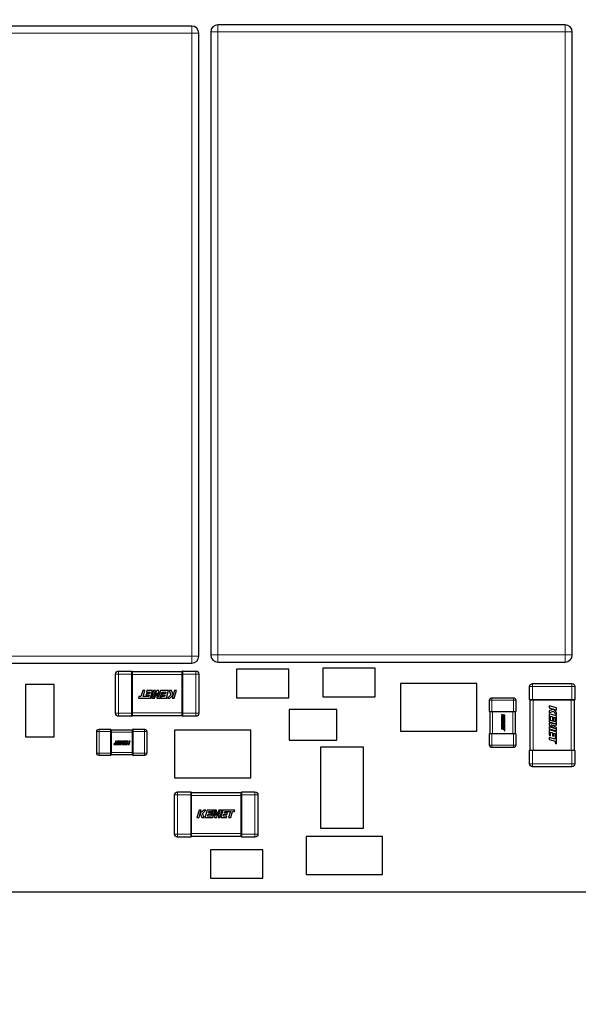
# Model space of a CAD drawing. Header units: millimetres. Extents: x 4 to 585, y 130 to 416.
# Tile 5 of 100: x 103 to 115, y 256 to 277. Entities that reach past the tile are written whole.
import ezdxf

# ---------------------------------------------------------------- set-up
doc = ezdxf.new("R2010")
doc.units = ezdxf.units.MM
doc.header["$LTSCALE"] = 0.75
for name, color, linetype, lineweight in [('Dimensions', 7, 'Continuous', 13), ('Visible', 7, 'Continuous', 25), ('Visible Narrow', 7, 'Continuous', 13)]:
    doc.layers.add(name, color=color, linetype=linetype, lineweight=lineweight)
doc.styles.get("Standard").update_dxf_attribs({"font": 'cour.ttf'})
doc.dimstyles.new('ISO-25', dxfattribs={"dimtxt": 2.5, "dimasz": 2.5, "dimexe": 1.5, "dimexo": 1.5, "dimgap": 1, "dimtad": 1, "dimdec": 1, "dimdsep": 46, "dimtxsty": 'Standard', "dimcen": 0, "dimclrd": 256, "dimclre": 256, "dimclrt": 256, "dimazin": 2, "dimtp": 0.1, "dimtm": 0.1, "dimtfac": 0.72, "dimtdec": 1, "dimtmove": 0, "dimatfit": 3, "dimfxl": 1, "dimarcsym": 0})

# ---------------------------------------------------------------- blocks, each defined once
blk = doc.blocks.new('*D56')
at = {"layer": 'Defpoints', "color": 0, "transparency": 16777216}
for p in [(147.5577, 258.794564), (147.534478, 246.280813)]:
    blk.add_point(p, dxfattribs=at)
at = {"layer": 'Dimensions', "lineweight": -2, "transparency": 16777216}
for p, q in [((147.5577, 257.294564), (147.5577, 253.794564)), ((147.5577, 253.794564), (147.534478, 251.280813)), ((147.534478, 251.280813), (147.534478, 240.87483))]:
    blk.add_line(p, q, dxfattribs=at)
at = {"layer": 'Dimensions', "transparency": 16777216, "insert": (145.129563, 243.077822), "char_height": 2.5, "attachment_point": 5, "rotation": 90}
blk.add_mtext('49', dxfattribs=at)
blk = doc.blocks.new('*D57')
at = {"layer": 'Defpoints', "color": 0, "transparency": 16777216}
for p in [(145.7577, 260.594564), (141.067679, 246.280813)]:
    blk.add_point(p, dxfattribs=at)
at = {"layer": 'Dimensions', "lineweight": -2, "transparency": 16777216}
for p, q in [((145.7577, 259.094564), (145.7577, 255.594564)), ((145.7577, 255.594564), (141.067679, 251.280813)), ((141.067679, 251.280813), (141.067679, 235.759446))]:
    blk.add_line(p, q, dxfattribs=at)
at = {"layer": 'Dimensions', "transparency": 16777216, "insert": (138.662764, 240.520129), "char_height": 2.5, "attachment_point": 5, "rotation": 90}
blk.add_mtext('47.2', dxfattribs=at)
blk = doc.blocks.new('*D58')
at = {"layer": 'Defpoints', "color": 0, "transparency": 16777216}
for p in [(145.7577, 260.594564), (157.593369, 260.586333)]:
    blk.add_point(p, dxfattribs=at)
at = {"layer": 'Dimensions', "lineweight": -2, "transparency": 16777216}
for p, q in [((147.2577, 260.594564), (150.7577, 260.594564)), ((150.7577, 260.594564), (152.593369, 260.586333)), ((152.593369, 260.586333), (165.492941, 260.586333))]:
    blk.add_line(p, q, dxfattribs=at)
at = {"layer": 'Dimensions', "transparency": 16777216, "insert": (162.043155, 262.991248), "char_height": 2.5, "attachment_point": 5}
blk.add_mtext('1.8', dxfattribs=at)
blk = doc.blocks.new('*D59')
at = {"layer": 'Defpoints', "color": 0, "transparency": 16777216}
for p in [(145.7577, 289.494564), (157.843894, 289.472479)]:
    blk.add_point(p, dxfattribs=at)
at = {"layer": 'Dimensions', "lineweight": -2, "transparency": 16777216}
for p, q in [((147.2577, 289.494564), (150.7577, 289.494564)), ((150.7577, 289.494564), (152.843894, 289.472479)), ((152.843894, 289.472479), (168.403723, 289.472479))]:
    blk.add_line(p, q, dxfattribs=at)
at = {"layer": 'Dimensions', "transparency": 16777216, "insert": (163.623808, 291.877394), "char_height": 2.5, "attachment_point": 5}
blk.add_mtext('30.7', dxfattribs=at)
blk = doc.blocks.new('*D60')
at = {"layer": 'Defpoints', "color": 0, "transparency": 16777216}
for p in [(100.3577, 260.594564), (105.301551, 246.280813)]:
    blk.add_point(p, dxfattribs=at)
at = {"layer": 'Dimensions', "lineweight": -2, "transparency": 16777216}
for p, q in [((100.3577, 259.094564), (100.3577, 255.594564)), ((100.3577, 255.594564), (105.301551, 251.280813)), ((105.301551, 251.280813), (105.301551, 238.38124))]:
    blk.add_line(p, q, dxfattribs=at)
at = {"layer": 'Dimensions', "transparency": 16777216, "insert": (102.896636, 241.831027), "char_height": 2.5, "attachment_point": 5, "rotation": 90}
blk.add_mtext('1.8', dxfattribs=at)
blk = doc.blocks.new('*D61')
at = {"layer": 'Defpoints', "color": 0, "transparency": 16777216}
for p in [(145.7577, 300.71712), (145.7577, 289.494564)]:
    blk.add_point(p, dxfattribs=at)
at = {"layer": 'Dimensions', "lineweight": -2, "transparency": 16777216}
blk.add_line((145.7577, 290.994564), (145.7577, 311.238487), dxfattribs=at)
at = {"layer": 'Dimensions', "transparency": 16777216, "insert": (143.352785, 306.477804), "char_height": 2.5, "attachment_point": 5, "rotation": 90}
blk.add_mtext('47.2', dxfattribs=at)
blk = doc.blocks.new('*D73')
at = {"layer": 'Defpoints', "color": 0, "transparency": 16777216}
for p in [(118.243139, 265.955414), (123.698063, 246.280813)]:
    blk.add_point(p, dxfattribs=at)
at = {"layer": 'Dimensions', "lineweight": -2, "transparency": 16777216}
for p, q in [((118.243139, 264.455414), (118.243139, 256.280813)), ((118.243139, 256.280813), (123.698063, 251.280813)), ((123.698063, 251.280813), (123.698063, 235.791497))]:
    blk.add_line(p, q, dxfattribs=at)
at = {"layer": 'Dimensions', "transparency": 16777216, "insert": (121.293148, 240.536155), "char_height": 2.5, "attachment_point": 5, "rotation": 90}
blk.add_mtext('19.7', dxfattribs=at)
blk = doc.blocks.new('*D74')
at = {"layer": 'Defpoints', "color": 0, "transparency": 16777216}
for p in [(135.304261, 265.955414), (131.361674, 246.280813)]:
    blk.add_point(p, dxfattribs=at)
at = {"layer": 'Dimensions', "lineweight": -2, "transparency": 16777216}
for p, q in [((135.304261, 264.455414), (135.304261, 256.280813)), ((135.304261, 256.280813), (131.361674, 251.280813)), ((131.361674, 251.280813), (131.361674, 235.720984))]:
    blk.add_line(p, q, dxfattribs=at)
at = {"layer": 'Dimensions', "transparency": 16777216, "insert": (128.95676, 240.500899), "char_height": 2.5, "attachment_point": 5, "rotation": 90}
blk.add_mtext('36.7', dxfattribs=at)
blk = doc.blocks.new('*D75')
at = {"layer": 'Defpoints', "color": 0, "transparency": 16777216}
for p in [(157.593369, 269.75073), (134.487104, 265.138257)]:
    blk.add_point(p, dxfattribs=at)
at = {"layer": 'Dimensions', "lineweight": -2, "transparency": 16777216}
for p, q in [((147.593369, 265.138257), (152.593369, 269.75073)), ((152.593369, 269.75073), (165.450206, 269.75073)), ((135.987104, 265.138257), (147.593369, 265.138257))]:
    blk.add_line(p, q, dxfattribs=at)
at = {"layer": 'Dimensions', "transparency": 16777216, "insert": (162.021787, 272.155645), "char_height": 2.5, "attachment_point": 5}
blk.add_mtext('6.3', dxfattribs=at)
blk = doc.blocks.new('*D76')
at = {"layer": 'Defpoints', "color": 0, "transparency": 16777216}
for p in [(134.487104, 283.533671), (157.601203, 276.283685)]:
    blk.add_point(p, dxfattribs=at)
at = {"layer": 'Dimensions', "lineweight": -2, "transparency": 16777216}
for p, q in [((135.987104, 283.533671), (147.601203, 283.533671)), ((147.601203, 283.533671), (152.601203, 276.283685)), ((152.601203, 276.283685), (168.212315, 276.283685))]:
    blk.add_line(p, q, dxfattribs=at)
at = {"layer": 'Dimensions', "transparency": 16777216, "insert": (163.406759, 278.6886), "char_height": 2.5, "attachment_point": 5}
blk.add_mtext('24.7', dxfattribs=at)
blk = doc.blocks.new('*D79')
at = {"layer": 'Defpoints', "color": 0, "transparency": 16777216}
for p in [(111.151992, 300.71712), (109.8261, 290.972764)]:
    blk.add_point(p, dxfattribs=at)
at = {"layer": 'Dimensions', "lineweight": -2, "transparency": 16777216}
for p, q in [((111.151992, 295.71712), (111.151992, 311.298316)), ((109.8261, 292.472764), (109.8261, 295.972764)), ((109.8261, 295.972764), (111.151992, 295.71712))]:
    blk.add_line(p, q, dxfattribs=at)
at = {"layer": 'Dimensions', "transparency": 16777216, "insert": (108.747078, 306.507718), "char_height": 2.5, "attachment_point": 5, "rotation": 90}
blk.add_mtext('11.3', dxfattribs=at)

msp = doc.modelspace()

# ---------------------------------------------------------------- linework, layer by layer
at = {"layer": 'Visible'}
for p, q in [((106.526, 277.001, 0.955), (99.226, 277.001, 0.955)), ((106.676, 263.751, 0.955), (106.676, 276.851, 0.955)), ((106.924, 276.876, 0.955), (106.924, 263.776, 0.955)), ((114.374, 277.026, 0.955), (107.074, 277.026, 0.955)), ((114.524, 263.776, 0.955), (114.524, 276.876, 0.955)), ((99.226, 263.601, 0.955), (106.526, 263.601, 0.955)), ((107.074, 263.626, 0.955), (114.374, 263.626, 0.955)), ((104.987, 263.435, 0.813), (105.262, 263.435, 0.813)), ((105.274, 263.424, 0.801), (106.324, 263.424, 0.801)), ((106.336, 263.435, 0.813), (106.612, 263.435, 0.813)), ((108.564, 263.474, 0.555), (107.464, 263.474, 0.555)), ((107.464, 263.474, 0.555), (107.464, 262.874, 0.555)), ((108.564, 262.874, 0.555), (108.564, 263.474, 0.555)), ((110.378, 263.496, 0.555), (109.278, 263.496, 0.555)), ((109.278, 263.496, 0.555), (109.278, 262.896, 0.555)), ((110.378, 262.896, 0.555), (110.378, 263.496, 0.555)), ((104.924, 262.548, 0.813), (104.924, 263.373, 0.813)), ((105.274, 263.362, 0.864), (105.274, 262.559, 0.864)), ((106.324, 262.559, 0.864), (106.324, 263.362, 0.864)), ((106.674, 263.373, 0.813), (106.674, 262.548, 0.813)), ((103.633, 263.155, 0.555), (103.033, 263.155, 0.555)), ((103.033, 263.155, 0.555), (103.033, 262.055, 0.555)), ((103.633, 262.055, 0.555), (103.633, 263.155, 0.555)), ((105.495, 263.024, 0.866), (105.459, 262.898, 0.866)), ((105.54, 263.024, 0.866), (105.495, 263.024, 0.866)), ((105.503, 262.898, 0.866), (105.54, 263.024, 0.866)), ((105.585, 263.024, 0.866), (105.577, 262.994, 0.866)), ((105.577, 262.994, 0.866), (105.65, 262.994, 0.866)), ((105.703, 263.024, 0.866), (105.585, 263.024, 0.866)), ((105.65, 262.994, 0.866), (105.639, 262.956, 0.866)), ((105.658, 262.868, 0.866), (105.703, 263.024, 0.866)), ((105.722, 263.024, 0.866), (105.677, 262.868, 0.866)), ((105.721, 262.885, 0.866), (105.761, 263.024, 0.866)), ((105.795, 263.024, 0.866), (105.721, 262.885, 0.866)), ((105.761, 263.024, 0.866), (105.722, 263.024, 0.866)), ((105.745, 262.868, 0.866), (105.802, 262.98, 0.866)), ((105.837, 263.024, 0.866), (105.795, 263.024, 0.866)), ((105.802, 262.98, 0.866), (105.795, 262.868, 0.866)), ((105.829, 262.885, 0.866), (105.837, 263.024, 0.866)), ((105.869, 263.024, 0.866), (105.829, 262.885, 0.866)), ((105.861, 262.868, 0.866), (105.897, 262.994, 0.866)), ((106.037, 263.024, 0.866), (105.869, 263.024, 0.866)), ((105.897, 262.994, 0.866), (105.984, 262.994, 0.866)), ((105.984, 262.994, 0.866), (105.973, 262.956, 0.866)), ((105.992, 262.868, 0.866), (106.037, 263.024, 0.866)), ((106.054, 263.024, 0.866), (106.089, 262.939, 0.866)), ((106.102, 263.024, 0.866), (106.054, 263.024, 0.866)), ((106.136, 262.939, 0.866), (106.102, 263.024, 0.866)), ((106.16, 263.024, 0.866), (106.136, 262.939, 0.866)), ((106.159, 262.868, 0.866), (106.204, 263.024, 0.866)), ((106.204, 263.024, 0.866), (106.16, 263.024, 0.866)), ((112.515, 263.171, 0.405), (110.915, 263.171, 0.405)), ((110.915, 263.171, 0.405), (110.915, 262.171, 0.405)), ((112.515, 262.171, 0.405), (112.515, 263.171, 0.405)), ((113.627, 262.837, 0.813), (113.627, 263.112, 0.813)), ((113.69, 263.175, 0.813), (114.515, 263.175, 0.813)), ((114.578, 263.112, 0.813), (114.578, 262.837, 0.813)), ((105.416, 262.898, 0.866), (105.408, 262.868, 0.866)), ((105.408, 262.868, 0.866), (105.658, 262.868, 0.866)), ((105.459, 262.898, 0.866), (105.416, 262.898, 0.866)), ((105.551, 262.898, 0.866), (105.503, 262.898, 0.866)), ((105.622, 262.898, 0.866), (105.551, 262.898, 0.866)), ((105.572, 262.956, 0.866), (105.564, 262.927, 0.866)), ((105.564, 262.927, 0.866), (105.631, 262.927, 0.866)), ((105.639, 262.956, 0.866), (105.572, 262.956, 0.866)), ((105.631, 262.927, 0.866), (105.622, 262.898, 0.866)), ((105.677, 262.868, 0.866), (105.745, 262.868, 0.866)), ((105.795, 262.868, 0.866), (105.861, 262.868, 0.866)), ((105.885, 262.898, 0.866), (105.877, 262.868, 0.866)), ((105.877, 262.868, 0.866), (105.992, 262.868, 0.866)), ((105.956, 262.898, 0.866), (105.885, 262.898, 0.866)), ((105.906, 262.956, 0.866), (105.898, 262.927, 0.866)), ((105.898, 262.927, 0.866), (105.965, 262.927, 0.866)), ((105.973, 262.956, 0.866), (105.906, 262.956, 0.866)), ((105.965, 262.927, 0.866), (105.956, 262.898, 0.866)), ((106.089, 262.939, 0.866), (106.016, 262.868, 0.866)), ((106.016, 262.868, 0.866), (106.068, 262.868, 0.866)), ((106.068, 262.868, 0.866), (106.134, 262.935, 0.866)), ((106.134, 262.935, 0.866), (106.115, 262.868, 0.866)), ((106.115, 262.868, 0.866), (106.159, 262.868, 0.866)), ((107.464, 262.874, 0.555), (108.564, 262.874, 0.555)), ((109.278, 262.896, 0.555), (110.378, 262.896, 0.555)), ((112.786, 262.588, 0.505), (112.786, 262.826, 0.505)), ((112.836, 262.876, 0.505), (113.286, 262.876, 0.505)), ((113.336, 262.826, 0.505), (113.336, 262.588, 0.505)), ((113.638, 261.775, 0.801), (113.638, 262.825, 0.801)), ((114.504, 262.825, 0.864), (113.701, 262.825, 0.864)), ((114.567, 262.825, 0.801), (114.567, 261.775, 0.801)), ((109.576, 262.63, 0.505), (108.576, 262.63, 0.505)), ((108.576, 262.63, 0.505), (108.576, 261.98, 0.505)), ((109.576, 261.98, 0.505), (109.576, 262.63, 0.505)), ((112.797, 262.126, 0.493), (112.797, 262.576, 0.493)), ((112.837, 262.576, 0.543), (112.836, 262.576, 0.543)), ((113.275, 262.576, 0.544), (112.847, 262.576, 0.544)), ((113.286, 262.576, 0.543), (113.285, 262.576, 0.543)), ((113.325, 262.576, 0.493), (113.325, 262.126, 0.493)), ((114.194, 262.66, 0.866), (114.038, 262.705, 0.866)), ((114.038, 262.705, 0.866), (114.038, 262.66, 0.866)), ((114.038, 262.66, 0.866), (114.123, 262.636, 0.866)), ((114.123, 262.636, 0.866), (114.038, 262.602, 0.866)), ((114.038, 262.602, 0.866), (114.038, 262.555, 0.866)), ((114.038, 262.555, 0.866), (114.123, 262.59, 0.866)), ((114.123, 262.59, 0.866), (114.194, 262.517, 0.866)), ((114.128, 262.635, 0.866), (114.194, 262.616, 0.866)), ((114.194, 262.568, 0.866), (114.128, 262.635, 0.866)), ((114.194, 262.616, 0.866), (114.194, 262.66, 0.866)), ((114.194, 262.517, 0.866), (114.194, 262.568, 0.866)), ((105.262, 262.485, 0.813), (104.987, 262.485, 0.813)), ((106.324, 262.496, 0.801), (105.274, 262.496, 0.801)), ((106.612, 262.485, 0.813), (106.336, 262.485, 0.813)), ((113.104, 262.506, 0.546), (113.037, 262.526, 0.546)), ((113.037, 262.526, 0.546), (113.037, 262.506, 0.546)), ((113.037, 262.506, 0.546), (113.074, 262.496, 0.546)), ((113.074, 262.496, 0.546), (113.037, 262.481, 0.546)), ((113.037, 262.481, 0.546), (113.037, 262.461, 0.546)), ((113.037, 262.461, 0.546), (113.074, 262.476, 0.546)), ((113.037, 262.453, 0.546), (113.037, 262.381, 0.546)), ((113.104, 262.434, 0.546), (113.037, 262.453, 0.546)), ((113.037, 262.381, 0.546), (113.097, 262.363, 0.546)), ((113.037, 262.367, 0.546), (113.037, 262.349, 0.546)), ((113.097, 262.363, 0.546), (113.037, 262.367, 0.546)), ((113.05, 262.43, 0.546), (113.067, 262.426, 0.546)), ((113.05, 262.393, 0.546), (113.05, 262.43, 0.546)), ((113.104, 262.377, 0.546), (113.05, 262.393, 0.546)), ((113.067, 262.426, 0.546), (113.067, 262.397, 0.546)), ((113.067, 262.397, 0.546), (113.079, 262.393, 0.546)), ((113.074, 262.476, 0.546), (113.104, 262.444, 0.546)), ((113.076, 262.495, 0.546), (113.104, 262.487, 0.546)), ((113.104, 262.467, 0.546), (113.076, 262.495, 0.546)), ((113.079, 262.422, 0.546), (113.092, 262.418, 0.546)), ((113.079, 262.393, 0.546), (113.079, 262.422, 0.546)), ((113.092, 262.418, 0.546), (113.092, 262.388, 0.546)), ((113.092, 262.388, 0.546), (113.104, 262.384, 0.546)), ((113.104, 262.487, 0.546), (113.104, 262.506, 0.546)), ((113.104, 262.444, 0.546), (113.104, 262.467, 0.546)), ((113.104, 262.384, 0.546), (113.104, 262.434, 0.546)), ((113.104, 262.349, 0.546), (113.104, 262.377, 0.546)), ((114.038, 262.537, 0.866), (114.038, 262.369, 0.866)), ((114.194, 262.492, 0.866), (114.038, 262.537, 0.866)), ((114.038, 262.369, 0.866), (114.177, 262.329, 0.866)), ((114.068, 262.484, 0.866), (114.107, 262.473, 0.866)), ((114.068, 262.398, 0.866), (114.068, 262.484, 0.866)), ((114.194, 262.362, 0.866), (114.068, 262.398, 0.866)), ((114.107, 262.473, 0.866), (114.107, 262.406, 0.866)), ((114.107, 262.406, 0.866), (114.136, 262.398, 0.866)), ((114.136, 262.465, 0.866), (114.165, 262.457, 0.866)), ((114.136, 262.398, 0.866), (114.136, 262.465, 0.866)), ((114.165, 262.457, 0.866), (114.165, 262.386, 0.866)), ((114.165, 262.386, 0.866), (114.194, 262.377, 0.866)), ((114.194, 262.377, 0.866), (114.194, 262.492, 0.866)), ((114.194, 262.295, 0.866), (114.194, 262.362, 0.866)), ((104.53, 261.712, 0.505), (104.53, 262.162, 0.505)), ((104.58, 262.212, 0.505), (104.818, 262.212, 0.505)), ((104.83, 262.201, 0.493), (105.28, 262.201, 0.493)), ((104.83, 262.162, 0.543), (104.83, 262.16, 0.543)), ((104.83, 262.151, 0.544), (104.83, 261.723, 0.544)), ((105.28, 262.16, 0.543), (105.28, 262.162, 0.543)), ((105.28, 261.723, 0.544), (105.28, 262.151, 0.544)), ((105.292, 262.212, 0.505), (105.53, 262.212, 0.505)), ((105.58, 262.162, 0.505), (105.58, 261.712, 0.505)), ((107.765, 262.19, 0.405), (106.165, 262.19, 0.405)), ((106.165, 262.19, 0.405), (106.165, 261.19, 0.405)), ((107.765, 261.19, 0.405), (107.765, 262.19, 0.405)), ((110.915, 262.171, 0.405), (112.515, 262.171, 0.405)), ((113.037, 262.349, 0.546), (113.097, 262.317, 0.546)), ((113.037, 262.334, 0.546), (113.037, 262.317, 0.546)), ((113.097, 262.317, 0.546), (113.037, 262.334, 0.546)), ((113.037, 262.317, 0.546), (113.104, 262.298, 0.546)), ((113.037, 262.309, 0.546), (113.037, 262.258, 0.546)), ((113.104, 262.29, 0.546), (113.037, 262.309, 0.546)), ((113.037, 262.258, 0.546), (113.05, 262.255, 0.546)), ((113.037, 262.239, 0.546), (113.037, 262.219, 0.546)), ((113.091, 262.223, 0.546), (113.037, 262.239, 0.546)), ((113.037, 262.219, 0.546), (113.091, 262.204, 0.546)), ((113.05, 262.286, 0.546), (113.067, 262.281, 0.546)), ((113.05, 262.255, 0.546), (113.05, 262.286, 0.546)), ((113.056, 262.352, 0.546), (113.104, 262.349, 0.546)), ((113.104, 262.327, 0.546), (113.056, 262.352, 0.546)), ((113.067, 262.281, 0.546), (113.067, 262.253, 0.546)), ((113.067, 262.253, 0.546), (113.079, 262.249, 0.546)), ((113.079, 262.278, 0.546), (113.092, 262.274, 0.546)), ((113.079, 262.249, 0.546), (113.079, 262.278, 0.546)), ((113.092, 262.243, 0.546), (113.091, 262.223, 0.546)), ((113.091, 262.204, 0.546), (113.091, 262.185, 0.546)), ((113.091, 262.185, 0.546), (113.104, 262.182, 0.546)), ((113.092, 262.274, 0.546), (113.092, 262.243, 0.546)), ((113.104, 262.298, 0.546), (113.104, 262.327, 0.546)), ((113.104, 262.182, 0.546), (113.104, 262.29, 0.546)), ((114.038, 262.337, 0.866), (114.038, 262.295, 0.866)), ((114.177, 262.329, 0.866), (114.038, 262.337, 0.866)), ((114.038, 262.295, 0.866), (114.178, 262.222, 0.866)), ((114.038, 262.262, 0.866), (114.038, 262.222, 0.866)), ((114.178, 262.222, 0.866), (114.038, 262.262, 0.866)), ((114.038, 262.222, 0.866), (114.194, 262.177, 0.866)), ((114.038, 262.203, 0.866), (114.038, 262.086, 0.866)), ((114.194, 262.159, 0.866), (114.038, 262.203, 0.866)), ((114.068, 262.151, 0.866), (114.107, 262.14, 0.866)), ((114.068, 262.077, 0.866), (114.068, 262.151, 0.866)), ((114.083, 262.303, 0.866), (114.194, 262.295, 0.866)), ((114.194, 262.246, 0.866), (114.083, 262.303, 0.866)), ((114.194, 262.177, 0.866), (114.194, 262.246, 0.866)), ((114.194, 261.908, 0.866), (114.194, 262.159, 0.866)), ((103.033, 262.055, 0.555), (103.633, 262.055, 0.555)), ((104.924, 261.961, 0.546), (104.908, 261.906, 0.546)), ((104.943, 261.961, 0.546), (104.924, 261.961, 0.546)), ((104.927, 261.906, 0.546), (104.943, 261.961, 0.546)), ((104.963, 261.961, 0.546), (104.959, 261.948, 0.546)), ((104.959, 261.948, 0.546), (104.991, 261.948, 0.546)), ((105.014, 261.961, 0.546), (104.963, 261.961, 0.546)), ((104.991, 261.948, 0.546), (104.986, 261.931, 0.546)), ((104.994, 261.893, 0.546), (105.014, 261.961, 0.546)), ((105.022, 261.961, 0.546), (105.002, 261.893, 0.546)), ((105.021, 261.9, 0.546), (105.039, 261.961, 0.546)), ((105.053, 261.961, 0.546), (105.021, 261.9, 0.546)), ((105.039, 261.961, 0.546), (105.022, 261.961, 0.546)), ((105.032, 261.893, 0.546), (105.056, 261.941, 0.546)), ((105.071, 261.961, 0.546), (105.053, 261.961, 0.546)), ((105.056, 261.941, 0.546), (105.053, 261.893, 0.546)), ((105.068, 261.901, 0.546), (105.071, 261.961, 0.546)), ((105.085, 261.961, 0.546), (105.068, 261.901, 0.546)), ((105.082, 261.893, 0.546), (105.098, 261.948, 0.546)), ((105.158, 261.961, 0.546), (105.085, 261.961, 0.546)), ((105.098, 261.948, 0.546), (105.135, 261.948, 0.546)), ((105.135, 261.948, 0.546), (105.13, 261.931, 0.546)), ((105.138, 261.893, 0.546), (105.158, 261.961, 0.546)), ((105.165, 261.961, 0.546), (105.18, 261.924, 0.546)), ((105.186, 261.961, 0.546), (105.165, 261.961, 0.546)), ((105.2, 261.924, 0.546), (105.186, 261.961, 0.546)), ((105.211, 261.961, 0.546), (105.2, 261.924, 0.546)), ((105.211, 261.893, 0.546), (105.23, 261.961, 0.546)), ((105.23, 261.961, 0.546), (105.211, 261.961, 0.546)), ((108.576, 261.98, 0.505), (109.576, 261.98, 0.505)), ((112.786, 261.876, 0.505), (112.786, 262.114, 0.505)), ((112.836, 262.126, 0.543), (112.837, 262.126, 0.543)), ((112.847, 262.126, 0.544), (113.275, 262.126, 0.544)), ((113.285, 262.126, 0.543), (113.286, 262.126, 0.543)), ((113.336, 262.114, 0.505), (113.336, 261.876, 0.505)), ((114.038, 262.086, 0.866), (114.068, 262.077, 0.866)), ((114.038, 262.04, 0.866), (114.038, 261.996, 0.866)), ((114.164, 262.004, 0.866), (114.038, 262.04, 0.866)), ((114.038, 261.996, 0.866), (114.164, 261.96, 0.866)), ((114.107, 262.14, 0.866), (114.107, 262.073, 0.866)), ((114.107, 262.073, 0.866), (114.136, 262.064, 0.866)), ((114.136, 262.131, 0.866), (114.165, 262.123, 0.866)), ((114.136, 262.064, 0.866), (114.136, 262.131, 0.866)), ((114.165, 262.051, 0.866), (114.164, 262.004, 0.866)), ((114.164, 261.96, 0.866), (114.164, 261.917, 0.866)), ((114.165, 262.123, 0.866), (114.165, 262.051, 0.866)), ((104.89, 261.906, 0.546), (104.886, 261.893, 0.546)), ((104.886, 261.893, 0.546), (104.994, 261.893, 0.546)), ((104.908, 261.906, 0.546), (104.89, 261.906, 0.546)), ((104.948, 261.906, 0.546), (104.927, 261.906, 0.546)), ((104.979, 261.906, 0.546), (104.948, 261.906, 0.546)), ((104.957, 261.931, 0.546), (104.953, 261.919, 0.546)), ((104.953, 261.919, 0.546), (104.982, 261.919, 0.546)), ((104.986, 261.931, 0.546), (104.957, 261.931, 0.546)), ((104.982, 261.919, 0.546), (104.979, 261.906, 0.546)), ((105.002, 261.893, 0.546), (105.032, 261.893, 0.546)), ((105.053, 261.893, 0.546), (105.082, 261.893, 0.546)), ((105.092, 261.906, 0.546), (105.089, 261.893, 0.546)), ((105.089, 261.893, 0.546), (105.138, 261.893, 0.546)), ((105.123, 261.906, 0.546), (105.092, 261.906, 0.546)), ((105.101, 261.931, 0.546), (105.098, 261.919, 0.546)), ((105.098, 261.919, 0.546), (105.127, 261.919, 0.546)), ((105.13, 261.931, 0.546), (105.101, 261.931, 0.546)), ((105.127, 261.919, 0.546), (105.123, 261.906, 0.546)), ((105.18, 261.924, 0.546), (105.149, 261.893, 0.546)), ((105.149, 261.893, 0.546), (105.171, 261.893, 0.546)), ((105.171, 261.893, 0.546), (105.2, 261.922, 0.546)), ((105.2, 261.922, 0.546), (105.191, 261.893, 0.546)), ((105.191, 261.893, 0.546), (105.211, 261.893, 0.546)), ((110.133, 261.834, 0.805), (109.233, 261.834, 0.805)), ((109.233, 261.834, 0.805), (109.233, 260.134, 0.805)), ((110.133, 260.134, 0.805), (110.133, 261.834, 0.805)), ((113.286, 261.826, 0.505), (112.836, 261.826, 0.505)), ((113.627, 261.487, 0.813), (113.627, 261.763, 0.813)), ((113.701, 261.775, 0.864), (114.504, 261.775, 0.864)), ((114.164, 261.917, 0.866), (114.194, 261.908, 0.866)), ((114.578, 261.763, 0.813), (114.578, 261.487, 0.813)), ((104.818, 261.662, 0.505), (104.58, 261.662, 0.505)), ((104.83, 261.713, 0.543), (104.83, 261.712, 0.543)), ((105.28, 261.673, 0.493), (104.83, 261.673, 0.493)), ((105.28, 261.712, 0.543), (105.28, 261.713, 0.543)), ((105.53, 261.662, 0.505), (105.292, 261.662, 0.505)), ((114.515, 261.425, 0.813), (113.69, 261.425, 0.813)), ((106.165, 261.19, 0.405), (107.765, 261.19, 0.405)), ((106.166, 260.008, 0.813), (106.166, 260.833, 0.813)), ((106.229, 260.895, 0.813), (106.504, 260.895, 0.813)), ((106.516, 260.884, 0.801), (107.566, 260.884, 0.801)), ((106.516, 260.822, 0.864), (106.516, 260.019, 0.864)), ((107.566, 260.019, 0.864), (107.566, 260.822, 0.864)), ((107.578, 260.895, 0.813), (107.854, 260.895, 0.813)), ((107.916, 260.833, 0.813), (107.916, 260.008, 0.813)), ((106.681, 260.512, 0.866), (106.636, 260.356, 0.866)), ((106.726, 260.512, 0.866), (106.681, 260.512, 0.866)), ((106.706, 260.446, 0.866), (106.726, 260.512, 0.866)), ((106.773, 260.512, 0.866), (106.706, 260.446, 0.866)), ((106.751, 260.441, 0.866), (106.824, 260.512, 0.866)), ((106.824, 260.512, 0.866), (106.773, 260.512, 0.866)), ((106.849, 260.512, 0.866), (106.804, 260.356, 0.866)), ((106.964, 260.512, 0.866), (106.849, 260.512, 0.866)), ((106.979, 260.512, 0.866), (106.943, 260.386, 0.866)), ((106.956, 260.482, 0.866), (106.964, 260.512, 0.866)), ((106.972, 260.356, 0.866), (107.012, 260.495, 0.866)), ((107.046, 260.512, 0.866), (106.979, 260.512, 0.866)), ((107.012, 260.495, 0.866), (107.004, 260.356, 0.866)), ((107.039, 260.401, 0.866), (107.046, 260.512, 0.866)), ((107.095, 260.512, 0.866), (107.039, 260.401, 0.866)), ((107.046, 260.356, 0.866), (107.119, 260.496, 0.866)), ((107.119, 260.496, 0.866), (107.079, 260.356, 0.866)), ((107.164, 260.512, 0.866), (107.095, 260.512, 0.866)), ((107.119, 260.356, 0.866), (107.164, 260.512, 0.866)), ((107.182, 260.512, 0.866), (107.138, 260.356, 0.866)), ((107.433, 260.512, 0.866), (107.182, 260.512, 0.866)), ((107.424, 260.482, 0.866), (107.433, 260.512, 0.866)), ((106.636, 260.356, 0.866), (106.681, 260.356, 0.866)), ((106.681, 260.356, 0.866), (106.705, 260.441, 0.866)), ((106.705, 260.441, 0.866), (106.739, 260.356, 0.866)), ((106.739, 260.356, 0.866), (106.786, 260.356, 0.866)), ((106.786, 260.356, 0.866), (106.751, 260.441, 0.866)), ((106.804, 260.356, 0.866), (106.972, 260.356, 0.866)), ((106.857, 260.386, 0.866), (106.868, 260.425, 0.866)), ((106.943, 260.386, 0.866), (106.857, 260.386, 0.866)), ((106.868, 260.425, 0.866), (106.935, 260.425, 0.866)), ((106.876, 260.453, 0.866), (106.884, 260.482, 0.866)), ((106.943, 260.453, 0.866), (106.876, 260.453, 0.866)), ((106.884, 260.482, 0.866), (106.956, 260.482, 0.866)), ((106.935, 260.425, 0.866), (106.943, 260.453, 0.866)), ((107.004, 260.356, 0.866), (107.046, 260.356, 0.866)), ((107.079, 260.356, 0.866), (107.119, 260.356, 0.866)), ((107.138, 260.356, 0.866), (107.255, 260.356, 0.866)), ((107.19, 260.386, 0.866), (107.202, 260.425, 0.866)), ((107.264, 260.386, 0.866), (107.19, 260.386, 0.866)), ((107.202, 260.425, 0.866), (107.268, 260.425, 0.866)), ((107.21, 260.453, 0.866), (107.218, 260.482, 0.866)), ((107.277, 260.453, 0.866), (107.21, 260.453, 0.866)), ((107.218, 260.482, 0.866), (107.29, 260.482, 0.866)), ((107.255, 260.356, 0.866), (107.264, 260.386, 0.866)), ((107.268, 260.425, 0.866), (107.277, 260.453, 0.866)), ((107.29, 260.482, 0.866), (107.337, 260.482, 0.866)), ((107.337, 260.482, 0.866), (107.301, 260.356, 0.866)), ((107.301, 260.356, 0.866), (107.345, 260.356, 0.866)), ((107.345, 260.356, 0.866), (107.382, 260.482, 0.866)), ((107.382, 260.482, 0.866), (107.424, 260.482, 0.866)), ((109.233, 260.134, 0.805), (110.133, 260.134, 0.805)), ((106.504, 259.945, 0.813), (106.229, 259.945, 0.813)), ((107.566, 259.956, 0.801), (106.516, 259.956, 0.801)), ((107.854, 259.945, 0.813), (107.578, 259.945, 0.813)), ((110.534, 259.957, 0.805), (108.934, 259.957, 0.805)), ((108.934, 259.957, 0.805), (108.934, 259.157, 0.805)), ((110.534, 259.157, 0.805), (110.534, 259.957, 0.805)), ((108.023, 259.679, 0.555), (106.923, 259.679, 0.555)), ((106.923, 259.679, 0.555), (106.923, 259.079, 0.555)), ((108.023, 259.079, 0.555), (108.023, 259.679, 0.555)), ((106.923, 259.079, 0.555), (108.023, 259.079, 0.555)), ((108.934, 259.157, 0.805), (110.534, 259.157, 0.805)), ((98.558, 258.795, -0.021), (147.558, 258.795, -0.021))]:
    msp.add_line(p, q, dxfattribs=at)
for centre, radius, start, end in [((106.526, 276.851, 0.955), 0.15, 0, 90), ((107.074, 276.876, 0.955), 0.15, 90, 180), ((114.374, 276.876, 0.955), 0.15, 0, 90), ((106.526, 263.751, 0.955), 0.15, 270, 0), ((107.074, 263.776, 0.955), 0.15, 180, 270), ((114.374, 263.776, 0.955), 0.15, 270, 0), ((106.336, 263.423, 0.813), 0.012, 90, 179.9248), ((113.639, 262.837, 0.813), 0.012, 180, 269.9248), ((112.798, 262.588, 0.505), 0.012, 180, 270), ((113.324, 262.588, 0.505), 0.012, 270, 360), ((105.262, 262.497, 0.813), 0.012, 270, 359.9248), ((104.818, 262.2, 0.505), 0.012, 0, 90), ((105.292, 262.2, 0.505), 0.012, 90, 180), ((112.798, 262.114, 0.505), 0.012, 90, 180), ((113.324, 262.114, 0.505), 0.012, 0, 90), ((114.566, 261.763, 0.813), 0.012, 0, 89.9248), ((104.818, 261.674, 0.505), 0.012, 270, 360), ((105.292, 261.674, 0.505), 0.012, 180, 270), ((107.578, 260.883, 0.813), 0.012, 90, 179.9248), ((106.504, 259.957, 0.813), 0.012, 270, 359.9248)]:
    msp.add_arc(centre, radius, start, end, dxfattribs=at)
at = {"layer": 'Visible', "extrusion": (0, -5.1034e-12, -1)}
for centre, radius, start, end in [((-104.987, 263.373, -0.813), 0.0625, 0, 90), ((-105.262, 263.423, -0.813), 0.012, 90, 179.8836), ((-106.612, 263.373, -0.813), 0.0625, 90, 180), ((-104.987, 262.548, -0.813), 0.0625, 270, 0), ((-106.336, 262.497, -0.813), 0.012, 270, 359.8836), ((-106.612, 262.548, -0.813), 0.0625, 180, 270), ((-104.58, 262.162, -0.505), 0.05, 0, 90), ((-105.53, 262.162, -0.505), 0.05, 90, 180), ((-104.58, 261.712, -0.505), 0.05, 270, 0), ((-105.53, 261.712, -0.505), 0.05, 180, 270)]:
    msp.add_arc(centre, radius, start, end, dxfattribs=at)
at = {"layer": 'Visible', "extrusion": (1, 0, 0)}
for centre, radius, start, end in [((263.373, 0.813, 105.274), 0.0505, 0.1549, 89.8451), ((263.362, 0.802, 106.324), 0.0625, 79.736, 79.8631), ((262.548, 0.813, 105.274), 0.0505, 90.1549, 179.8451), ((262.559, 0.802, 106.324), 0.0625, 100.1369, 100.264), ((262.559, 0.802, 106.324), 0.0625, 169.736, 169.8631), ((262.162, 0.505, 104.83), 0.038, 360, 90), ((261.712, 0.505, 104.83), 0.038, 90, 180), ((260.833, 0.813, 106.516), 0.0505, 0.1549, 89.8451), ((260.822, 0.802, 107.566), 0.0625, 79.736, 79.8631), ((260.008, 0.813, 106.516), 0.0505, 90.1549, 179.8451), ((260.019, 0.802, 107.566), 0.0625, 100.1369, 100.264), ((260.019, 0.802, 107.566), 0.0625, 169.736, 169.8631)]:
    msp.add_arc(centre, radius, start, end, dxfattribs=at)
at = {"layer": 'Visible', "extrusion": (-1, 0, 0)}
for centre, radius, start, end in [((-263.362, 0.802, -105.274), 0.0625, 169.736, 169.8631), ((-263.373, 0.813, -106.324), 0.0505, 90.1549, 179.8451), ((-263.362, 0.802, -105.274), 0.0625, 100.1369, 100.264), ((-262.559, 0.802, -105.274), 0.0625, 79.736, 79.8631), ((-262.548, 0.813, -106.324), 0.0505, 0.1549, 89.8451), ((-262.162, 0.505, -105.28), 0.038, 90, 180), ((-261.712, 0.505, -105.28), 0.038, 0, 90), ((-260.822, 0.802, -106.516), 0.0625, 169.736, 169.8631), ((-260.822, 0.802, -106.516), 0.0625, 100.1369, 100.264), ((-260.833, 0.813, -107.566), 0.0505, 90.1549, 179.8451), ((-260.019, 0.802, -106.516), 0.0625, 79.736, 79.8631), ((-260.008, 0.813, -107.566), 0.0505, 0.1549, 89.8451)]:
    msp.add_arc(centre, radius, start, end, dxfattribs=at)
at = {"layer": 'Visible', "extrusion": (5.1034e-12, 0, -1)}
for centre, radius, start, end in [((-113.69, 263.112, -0.813), 0.0625, 0, 90), ((-114.515, 263.112, -0.813), 0.0625, 90, 180), ((-112.836, 262.826, -0.505), 0.05, 0, 90), ((-113.286, 262.826, -0.505), 0.05, 90, 180), ((-114.566, 262.837, -0.813), 0.012, 180, 269.8836), ((-112.836, 261.876, -0.505), 0.05, 270, 0), ((-113.286, 261.876, -0.505), 0.05, 180, 270), ((-113.639, 261.763, -0.813), 0.012, 0, 89.8836), ((-113.69, 261.487, -0.813), 0.0625, 270, 0), ((-114.515, 261.487, -0.813), 0.0625, 180, 270)]:
    msp.add_arc(centre, radius, start, end, dxfattribs=at)
at = {"layer": 'Visible', "extrusion": (0, -1, 0)}
for centre, radius, start, end in [((113.69, 0.813, -262.825), 0.0505, 90.1549, 179.8451), ((114.515, 0.813, -262.825), 0.0505, 0.1549, 89.8451), ((112.836, 0.505, -262.576), 0.038, 90, 180), ((113.286, 0.505, -262.576), 0.038, 0, 90), ((113.701, 0.802, -261.775), 0.0625, 169.736, 169.8631), ((113.701, 0.802, -261.775), 0.0625, 100.1369, 100.264), ((114.504, 0.802, -261.775), 0.0625, 79.736, 79.8631)]:
    msp.add_arc(centre, radius, start, end, dxfattribs=at)
at = {"layer": 'Visible', "extrusion": (0, 1, 0)}
for centre, radius, start, end in [((-113.701, 0.802, 262.825), 0.0625, 79.736, 79.8631), ((-114.504, 0.802, 262.825), 0.0625, 100.1369, 100.264), ((-114.504, 0.802, 262.825), 0.0625, 169.736, 169.8631), ((-112.836, 0.505, 262.126), 0.038, 360, 90), ((-113.286, 0.505, 262.126), 0.038, 90, 180), ((-113.69, 0.813, 261.775), 0.0505, 0.1549, 89.8451), ((-114.515, 0.813, 261.775), 0.0505, 90.1549, 179.8451)]:
    msp.add_arc(centre, radius, start, end, dxfattribs=at)
at = {"layer": 'Visible', "extrusion": (0, 5.1034e-12, -1)}
for centre, radius, start, end in [((-106.229, 260.833, -0.813), 0.0625, 0, 90), ((-106.504, 260.883, -0.813), 0.012, 90, 179.8836), ((-107.854, 260.833, -0.813), 0.0625, 90, 180), ((-106.229, 260.008, -0.813), 0.0625, 270, 0), ((-107.578, 259.957, -0.813), 0.012, 270, 359.8836), ((-107.854, 260.008, -0.813), 0.0625, 180, 270)]:
    msp.add_arc(centre, radius, start, end, dxfattribs=at)
at = {"layer": 'Visible'}
for points in [[(105.274, 263.373, 0.863), (105.274, 263.369, 0.864), (105.274, 263.365, 0.864), (105.274, 263.362, 0.864)], [(106.324, 263.362, 0.864), (106.324, 263.365, 0.864), (106.324, 263.369, 0.864), (106.324, 263.373, 0.863)], [(113.701, 262.825, 0.864), (113.698, 262.825, 0.864), (113.694, 262.825, 0.864), (113.69, 262.825, 0.863)], [(114.515, 262.825, 0.863), (114.511, 262.825, 0.864), (114.507, 262.825, 0.864), (114.504, 262.825, 0.864)], [(112.847, 262.576, 0.544), (112.844, 262.576, 0.544), (112.841, 262.576, 0.544), (112.837, 262.576, 0.543)], [(113.285, 262.576, 0.543), (113.282, 262.576, 0.544), (113.278, 262.576, 0.544), (113.275, 262.576, 0.544)], [(105.274, 262.559, 0.864), (105.274, 262.555, 0.864), (105.274, 262.551, 0.864), (105.274, 262.548, 0.863)], [(106.324, 262.548, 0.863), (106.324, 262.551, 0.864), (106.324, 262.555, 0.864), (106.324, 262.559, 0.864)], [(104.83, 262.16, 0.543), (104.83, 262.157, 0.544), (104.83, 262.154, 0.544), (104.83, 262.151, 0.544)], [(105.28, 262.151, 0.544), (105.28, 262.154, 0.544), (105.28, 262.157, 0.544), (105.28, 262.16, 0.543)], [(112.837, 262.126, 0.543), (112.841, 262.126, 0.544), (112.844, 262.126, 0.544), (112.847, 262.126, 0.544)], [(113.275, 262.126, 0.544), (113.278, 262.126, 0.544), (113.282, 262.126, 0.544), (113.285, 262.126, 0.543)], [(113.69, 261.775, 0.863), (113.694, 261.775, 0.864), (113.698, 261.775, 0.864), (113.701, 261.775, 0.864)], [(114.504, 261.775, 0.864), (114.507, 261.775, 0.864), (114.511, 261.775, 0.864), (114.515, 261.775, 0.863)], [(104.83, 261.723, 0.544), (104.83, 261.719, 0.544), (104.83, 261.716, 0.544), (104.83, 261.713, 0.543)], [(105.28, 261.713, 0.543), (105.28, 261.716, 0.544), (105.28, 261.719, 0.544), (105.28, 261.723, 0.544)], [(106.516, 260.833, 0.863), (106.516, 260.829, 0.864), (106.516, 260.825, 0.864), (106.516, 260.822, 0.864)], [(107.566, 260.822, 0.864), (107.566, 260.825, 0.864), (107.566, 260.829, 0.864), (107.566, 260.833, 0.863)], [(106.516, 260.019, 0.864), (106.516, 260.015, 0.864), (106.516, 260.011, 0.864), (106.516, 260.008, 0.863)], [(107.566, 260.008, 0.863), (107.566, 260.011, 0.864), (107.566, 260.015, 0.864), (107.566, 260.019, 0.864)]]:
    msp.add_open_spline(points, degree=3, dxfattribs=at)
at = {"layer": 'Visible Narrow'}
for p, q in [((99.226, 276.851, 1.105), (106.526, 276.851, 1.105)), ((106.526, 276.851, 1.105), (106.526, 263.751, 1.105)), ((107.074, 276.876, 1.105), (114.374, 276.876, 1.105)), ((107.074, 263.776, 1.105), (107.074, 276.876, 1.105)), ((114.374, 276.876, 1.105), (114.374, 263.776, 1.105)), ((106.526, 263.751, 1.105), (99.226, 263.751, 1.105)), ((114.374, 263.776, 1.105), (107.074, 263.776, 1.105)), ((105.262, 263.373, 0.875), (104.987, 263.373, 0.875)), ((104.987, 263.373, 0.875), (104.987, 262.548, 0.875)), ((105.262, 262.548, 0.875), (105.262, 263.373, 0.875)), ((106.324, 263.361, 0.864), (105.274, 263.361, 0.864)), ((106.612, 263.373, 0.875), (106.336, 263.373, 0.875)), ((106.336, 263.373, 0.875), (106.336, 262.548, 0.875)), ((106.612, 262.548, 0.875), (106.612, 263.373, 0.875)), ((113.69, 263.112, 0.875), (113.69, 262.837, 0.875)), ((114.515, 263.112, 0.875), (113.69, 263.112, 0.875)), ((114.515, 262.837, 0.875), (114.515, 263.112, 0.875)), ((112.836, 262.826, 0.555), (112.836, 262.588, 0.555)), ((113.286, 262.826, 0.555), (112.836, 262.826, 0.555)), ((113.286, 262.588, 0.555), (113.286, 262.826, 0.555)), ((113.69, 262.837, 0.875), (114.515, 262.837, 0.875)), ((113.702, 262.825, 0.864), (113.702, 261.775, 0.864)), ((114.503, 261.775, 0.864), (114.503, 262.825, 0.864)), ((112.836, 262.588, 0.555), (113.286, 262.588, 0.555)), ((112.848, 262.576, 0.544), (112.848, 262.126, 0.544)), ((113.274, 262.126, 0.544), (113.274, 262.576, 0.544)), ((104.987, 262.548, 0.875), (105.262, 262.548, 0.875)), ((105.274, 262.56, 0.864), (106.324, 262.56, 0.864)), ((106.336, 262.548, 0.875), (106.612, 262.548, 0.875)), ((104.818, 262.162, 0.555), (104.58, 262.162, 0.555)), ((104.58, 262.162, 0.555), (104.58, 261.712, 0.555)), ((104.818, 261.712, 0.555), (104.818, 262.162, 0.555)), ((105.28, 262.15, 0.544), (104.83, 262.15, 0.544)), ((105.53, 262.162, 0.555), (105.292, 262.162, 0.555)), ((105.292, 262.162, 0.555), (105.292, 261.712, 0.555)), ((105.53, 261.712, 0.555), (105.53, 262.162, 0.555)), ((113.286, 262.114, 0.555), (112.836, 262.114, 0.555)), ((112.836, 262.114, 0.555), (112.836, 261.876, 0.555)), ((113.286, 261.876, 0.555), (113.286, 262.114, 0.555)), ((112.836, 261.876, 0.555), (113.286, 261.876, 0.555)), ((114.515, 261.763, 0.875), (113.69, 261.763, 0.875)), ((113.69, 261.763, 0.875), (113.69, 261.487, 0.875)), ((114.515, 261.487, 0.875), (114.515, 261.763, 0.875)), ((104.58, 261.712, 0.555), (104.818, 261.712, 0.555)), ((104.83, 261.724, 0.544), (105.28, 261.724, 0.544)), ((105.292, 261.712, 0.555), (105.53, 261.712, 0.555)), ((113.69, 261.487, 0.875), (114.515, 261.487, 0.875)), ((106.504, 260.833, 0.875), (106.229, 260.833, 0.875)), ((106.229, 260.833, 0.875), (106.229, 260.008, 0.875)), ((106.504, 260.008, 0.875), (106.504, 260.833, 0.875)), ((107.566, 260.821, 0.864), (106.516, 260.821, 0.864)), ((107.854, 260.833, 0.875), (107.578, 260.833, 0.875)), ((107.578, 260.833, 0.875), (107.578, 260.008, 0.875)), ((107.854, 260.008, 0.875), (107.854, 260.833, 0.875)), ((106.229, 260.008, 0.875), (106.504, 260.008, 0.875)), ((106.516, 260.02, 0.864), (107.566, 260.02, 0.864)), ((107.578, 260.008, 0.875), (107.854, 260.008, 0.875))]:
    msp.add_line(p, q, dxfattribs=at)
at = {"layer": 'Visible Narrow', "extrusion": (1, 0, 0)}
for centre, radius, start, end in [((276.851, 0.955, 106.526), 0.15, 360, 90), ((276.876, 0.955, 114.374), 0.15, 360, 90), ((263.751, 0.955, 106.526), 0.15, 90, 180), ((263.776, 0.955, 114.374), 0.15, 90, 180), ((263.373, 0.813, 106.336), 0.0625, 360, 90), ((263.373, 0.813, 106.612), 0.0625, 360, 90), ((262.548, 0.813, 106.336), 0.0625, 90, 180), ((262.548, 0.813, 106.612), 0.0625, 90, 180), ((262.162, 0.505, 105.292), 0.05, 360, 90), ((262.162, 0.505, 105.53), 0.05, 360, 90), ((261.712, 0.505, 105.292), 0.05, 90, 180), ((261.712, 0.505, 105.53), 0.05, 90, 180), ((260.833, 0.813, 107.578), 0.0625, 0, 90), ((260.833, 0.813, 107.854), 0.0625, 0, 90), ((260.008, 0.813, 107.578), 0.0625, 90, 180), ((260.008, 0.813, 107.854), 0.0625, 90, 180)]:
    msp.add_arc(centre, radius, start, end, dxfattribs=at)
at = {"layer": 'Visible Narrow', "extrusion": (0, 1, 0)}
for centre, radius, start, end in [((-106.526, 0.955, 276.851), 0.15, 90, 180), ((-107.074, 0.955, 276.876), 0.15, 0, 90), ((-114.374, 0.955, 276.876), 0.15, 90, 180), ((-113.69, 0.813, 263.112), 0.0625, 360, 90), ((-114.515, 0.813, 263.112), 0.0625, 90, 180), ((-112.836, 0.505, 262.826), 0.05, 360, 90), ((-113.286, 0.505, 262.826), 0.05, 90, 180), ((-113.69, 0.813, 262.837), 0.0625, 360, 90), ((-114.515, 0.813, 262.837), 0.0625, 90, 180), ((-112.836, 0.505, 262.588), 0.05, 360, 90), ((-113.286, 0.505, 262.588), 0.05, 90, 180)]:
    msp.add_arc(centre, radius, start, end, dxfattribs=at)
at = {"layer": 'Visible Narrow', "extrusion": (-1, 0, 0)}
for centre, radius, start, end in [((-276.876, 0.955, -107.074), 0.15, 90, 180), ((-263.776, 0.955, -107.074), 0.15, 360, 90), ((-263.373, 0.813, -104.987), 0.0625, 90, 180), ((-263.373, 0.813, -105.262), 0.0625, 90, 180), ((-262.548, 0.813, -104.987), 0.0625, 0, 90), ((-262.548, 0.813, -105.262), 0.0625, 0, 90), ((-262.162, 0.505, -104.58), 0.05, 90, 180), ((-262.162, 0.505, -104.818), 0.05, 90, 180), ((-261.712, 0.505, -104.58), 0.05, 0, 90), ((-261.712, 0.505, -104.818), 0.05, 0, 90), ((-260.833, 0.813, -106.229), 0.0625, 90, 180), ((-260.833, 0.813, -106.504), 0.0625, 90, 180), ((-260.008, 0.813, -106.229), 0.0625, 360, 90), ((-260.008, 0.813, -106.504), 0.0625, 360, 90)]:
    msp.add_arc(centre, radius, start, end, dxfattribs=at)
at = {"layer": 'Visible Narrow', "extrusion": (0, -1, 0)}
for centre, radius, start, end in [((106.526, 0.955, -263.751), 0.15, 0, 90), ((107.074, 0.955, -263.776), 0.15, 90, 180), ((114.374, 0.955, -263.776), 0.15, 0, 90), ((112.836, 0.505, -262.114), 0.05, 90, 180), ((113.286, 0.505, -262.114), 0.05, 0, 90), ((112.836, 0.505, -261.876), 0.05, 90, 180), ((113.286, 0.505, -261.876), 0.05, 0, 90), ((113.69, 0.813, -261.763), 0.0625, 90, 180), ((114.515, 0.813, -261.763), 0.0625, 0, 90), ((113.69, 0.813, -261.487), 0.0625, 90, 180), ((114.515, 0.813, -261.487), 0.0625, 0, 90)]:
    msp.add_arc(centre, radius, start, end, dxfattribs=at)
at = {"layer": 'Visible Narrow', "extrusion": (0, -1, 5.1034e-12)}
for centre, radius, end in [((104.987, 0.813, -263.373), 0.0625, 180), ((106.336, 0.863, -263.373), 0.012, 179.8836), ((104.987, 0.813, -262.548), 0.0625, 180), ((106.336, 0.863, -262.548), 0.012, 179.8836), ((104.58, 0.505, -262.162), 0.05, 180), ((105.292, 0.543, -262.162), 0.012, 180), ((104.58, 0.505, -261.712), 0.05, 180), ((105.292, 0.543, -261.712), 0.012, 180)]:
    msp.add_arc(centre, radius, 90, end, dxfattribs=at)
at = {"layer": 'Visible Narrow', "extrusion": (0, 1, -5.1034e-12)}
for centre, radius, end in [((-105.262, 0.863, 263.373), 0.012, 179.8836), ((-106.612, 0.813, 263.373), 0.0625, 180), ((-105.262, 0.863, 262.548), 0.012, 179.8836), ((-106.612, 0.813, 262.548), 0.0625, 180), ((-104.818, 0.543, 262.162), 0.012, 180), ((-105.53, 0.505, 262.162), 0.05, 180), ((-104.818, 0.543, 261.712), 0.012, 180), ((-105.53, 0.505, 261.712), 0.05, 180)]:
    msp.add_arc(centre, radius, 90, end, dxfattribs=at)
at = {"layer": 'Visible Narrow', "extrusion": (-1, 0, -5.1034e-12)}
for centre, radius, end in [((-263.112, 0.813, -113.69), 0.0625, 180), ((-263.112, 0.813, -114.515), 0.0625, 180), ((-262.826, 0.505, -112.836), 0.05, 180), ((-262.826, 0.505, -113.286), 0.05, 180), ((-262.114, 0.543, -112.836), 0.012, 180), ((-262.114, 0.543, -113.286), 0.012, 180), ((-261.763, 0.863, -113.69), 0.012, 179.8836), ((-261.763, 0.863, -114.515), 0.012, 179.8836)]:
    msp.add_arc(centre, radius, 90, end, dxfattribs=at)
at = {"layer": 'Visible Narrow', "extrusion": (1, 0, 5.1034e-12)}
for centre, radius, end in [((262.837, 0.863, 113.69), 0.012, 179.8836), ((262.837, 0.863, 114.515), 0.012, 179.8836), ((262.588, 0.543, 112.836), 0.012, 180), ((262.588, 0.543, 113.286), 0.012, 180), ((261.876, 0.505, 112.836), 0.05, 180), ((261.876, 0.505, 113.286), 0.05, 180), ((261.487, 0.813, 113.69), 0.0625, 180), ((261.487, 0.813, 114.515), 0.0625, 180)]:
    msp.add_arc(centre, radius, 90, end, dxfattribs=at)
at = {"layer": 'Visible Narrow', "extrusion": (0, -1, -5.1034e-12)}
for centre, radius, end in [((106.229, 0.813, -260.833), 0.0625, 180), ((107.578, 0.863, -260.833), 0.012, 179.8836), ((106.229, 0.813, -260.008), 0.0625, 180), ((107.578, 0.863, -260.008), 0.012, 179.8836)]:
    msp.add_arc(centre, radius, 90, end, dxfattribs=at)
at = {"layer": 'Visible Narrow', "extrusion": (0, 1, 5.1034e-12)}
for centre, radius, end in [((-106.504, 0.863, 260.833), 0.012, 179.8836), ((-107.854, 0.813, 260.833), 0.0625, 180), ((-106.504, 0.863, 260.008), 0.012, 179.8836), ((-107.854, 0.813, 260.008), 0.0625, 180)]:
    msp.add_arc(centre, radius, 90, end, dxfattribs=at)

# ---------------------------------------------------------------- dimensions: what is measured, and where the dimension line sits
at = {"layer": 'Dimensions'}
for feature_location, offset, dtype, picture, middle in [((109.826, 290.973), (1.326, 9.744), 1, '*D79', (108.747, 306.508)), ((145.758, 289.495), (0, 11.223), 1, '*D61', (143.353, 306.478)), ((145.758, 289.495), (12.086, -0.022), 0, '*D59', (163.624, 291.877)), ((134.487, 283.534), (23.114, -7.25), 0, '*D76', (163.407, 278.689)), ((134.487, 265.138), (23.106, 4.612), 0, '*D75', (162.022, 272.156)), ((118.243, 265.955), (5.455, -19.675), 1, '*D73', (121.293, 240.536)), ((135.304, 265.955), (-3.943, -19.675), 1, '*D74', (128.957, 240.501)), ((145.758, 260.595), (11.836, -0.008), 0, '*D58', (162.043, 262.991)), ((145.758, 260.595), (-4.69, -14.314), 1, '*D57', (138.663, 240.52)), ((100.358, 260.595), (4.944, -14.314), 1, '*D60', (102.897, 241.831)), ((147.558, 258.795), (-0.023, -12.514), 1, '*D56', (145.13, 243.078))]:
    dim = msp.add_ordinate_dim(feature_location=feature_location, offset=offset, dtype=dtype, origin=(98.558, 258.795), dimstyle='ISO-25', override={"dimlfac": 1}, dxfattribs=at)
    dim.commit()
    dim.dimension.update_dxf_attribs({"geometry": picture, "text_midpoint": middle})

doc.saveas('drawing.dxf')
